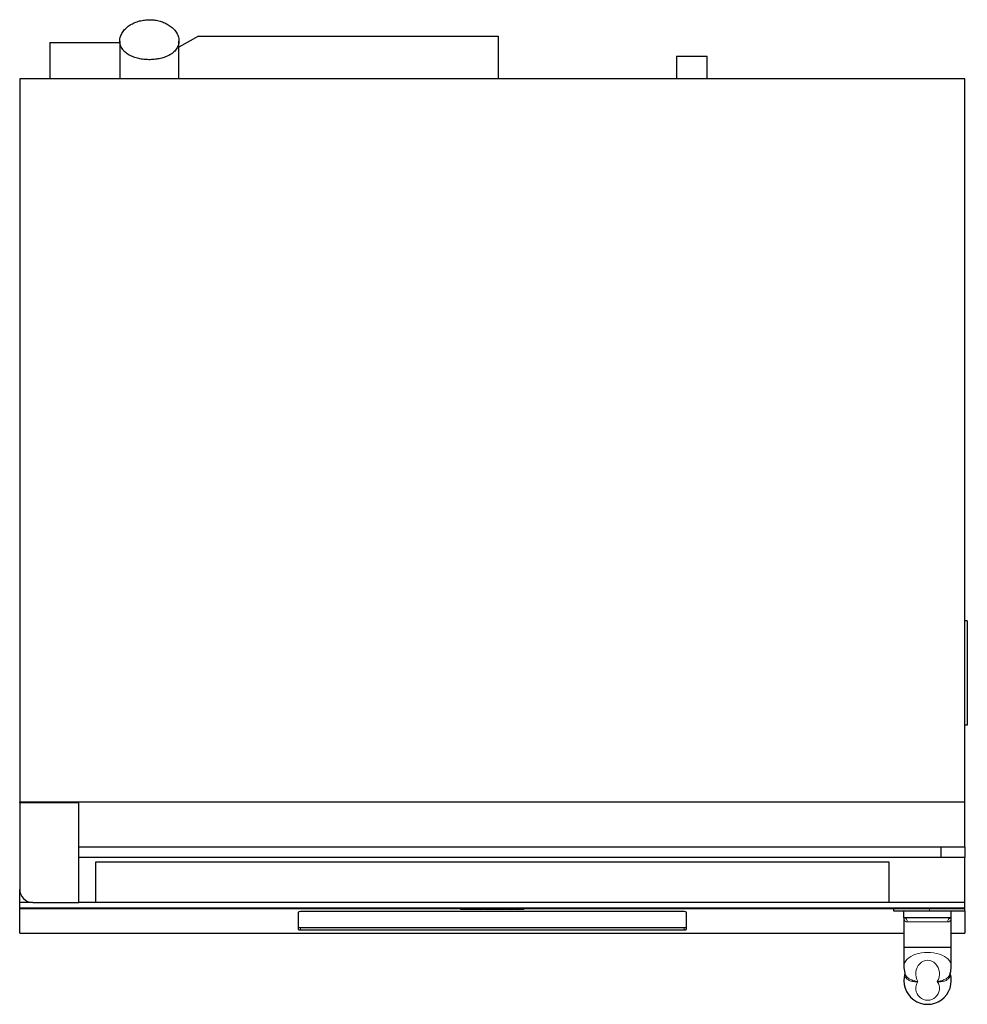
# Model space of a CAD drawing. Header units: millimetres. Extents: x 104 to 2113, y 180 to 2306.
# Tile 1 of 7: x 104 to 904, y 345 to 1176. Entities that reach past the tile are written whole.
import ezdxf

# ---------------------------------------------------------------- set-up
doc = ezdxf.new("R2010")
doc.units = ezdxf.units.MM

msp = doc.modelspace()

# ---------------------------------------------------------------- linework, layer by layer
at = {"color": 7, "linetype": 'Continuous'}
for p, q in [((129.43, 1156.23), (129.43, 1125.73)), ((129.43, 1156.23), (188.43, 1156.23)), ((254.93, 1161.73), (238.43, 1152.41)), ((254.93, 1161.73), (507.93, 1161.73)), ((507.93, 1161.73), (507.93, 1125.73)), ((658.43, 1144.73), (658.43, 1125.73)), ((658.43, 1144.73), (684.43, 1144.73)), ((684.43, 1125.73), (684.43, 1144.73)), ((901.93, 1125.73), (103.93, 1125.73)), ((103.93, 1125.73), (103.93, 515.23)), ((901.93, 515.23), (901.93, 1125.73)), ((903.93, 668.23), (901.93, 668.23)), ((903.93, 668.23), (903.93, 580.23)), ((903.93, 580.23), (901.93, 580.23)), ((901.93, 515.23), (103.93, 515.23)), ((103.93, 514.73), (103.93, 515.23)), ((901.93, 477.23), (901.93, 515.23)), ((103.93, 514.73), (103.93, 441.73)), ((153.93, 514.73), (103.93, 514.73)), ((153.93, 430.73), (153.93, 514.73)), ((901.93, 477.23), (153.93, 477.23)), ((881.93, 468.73), (881.93, 477.23)), ((901.93, 477.23), (901.93, 468.73)), ((901.93, 468.73), (153.93, 468.73)), ((901.93, 430.73), (901.93, 468.73)), ((837.93, 464.73), (167.93, 464.73)), ((167.93, 464.73), (167.93, 430.73)), ((837.93, 430.73), (837.93, 464.73)), ((103.93, 430.73), (103.93, 441.73)), ((103.93, 425.73), (103.93, 430.73)), ((114.93, 430.73), (103.93, 430.73)), ((103.93, 425.23), (103.93, 425.73)), ((901.93, 425.73), (103.93, 425.73)), ((103.93, 404.73), (103.93, 425.23)), ((901.93, 425.23), (103.93, 425.23)), ((114.93, 430.73), (153.93, 430.73)), ((901.93, 430.73), (153.93, 430.73)), ((167.93, 430.73), (153.93, 430.73)), ((476.18, 425.23), (476.18, 424.73)), ((480.93, 424.73), (476.18, 424.73)), ((480.93, 424.73), (480.93, 425.23)), ((480.96, 425.23), (480.96, 424.73)), ((485.71, 424.73), (480.96, 424.73)), ((485.71, 424.73), (485.71, 425.23)), ((485.74, 425.23), (485.74, 424.73)), ((490.49, 424.73), (485.74, 424.73)), ((490.49, 424.73), (490.49, 425.23)), ((490.51, 425.23), (490.51, 424.73)), ((495.26, 424.73), (490.51, 424.73)), ((495.26, 424.73), (495.26, 425.23)), ((495.9, 425.23), (495.9, 424.66)), ((502.17, 424.73), (495.9, 424.73)), ((502.17, 424.73), (502.17, 425.23)), ((502.17, 424.73), (502.17, 424.73)), ((502.26, 424.73), (502.17, 424.73)), ((502.4, 424.73), (502.26, 424.73)), ((502.4, 424.66), (502.4, 425.23)), ((502.82, 424.73), (502.82, 425.23)), ((502.96, 424.73), (502.82, 424.73)), ((504.62, 424.73), (502.96, 424.73)), ((504.73, 424.73), (504.62, 424.73)), ((505.34, 424.73), (504.73, 424.73)), ((508.72, 424.73), (505.34, 424.73)), ((509.26, 424.73), (508.72, 424.73)), ((513.84, 424.73), (509.26, 424.73)), ((513.84, 424.73), (513.84, 425.23)), ((514.38, 425.23), (514.38, 424.66)), ((521.75, 424.73), (514.38, 424.73)), ((521.75, 424.66), (521.75, 425.23)), ((522.28, 425.23), (522.28, 424.66)), ((527.3, 424.73), (522.28, 424.73)), ((527.82, 424.73), (527.3, 424.73)), ((527.93, 424.73), (527.82, 424.73)), ((529.49, 424.73), (527.93, 424.73)), ((529.63, 424.73), (529.49, 424.73)), ((529.63, 424.73), (529.63, 425.23)), ((901.93, 430.73), (837.93, 430.73)), ((841.93, 423.23), (841.93, 425.23)), ((901.93, 425.73), (901.93, 430.73)), ((901.93, 425.23), (901.93, 425.73)), ((901.93, 423.23), (901.93, 425.23)), ((338.93, 422.4), (338.93, 408.16)), ((664.93, 422.91), (340.93, 422.91)), ((666.93, 408.16), (666.93, 422.4)), ((871.93, 423.23), (841.93, 423.23)), ((850.38, 417.73), (850.38, 423.23)), ((850.38, 417.73), (850.38, 392.73)), ((890.38, 417.73), (850.38, 417.73)), ((901.93, 423.23), (871.93, 423.23)), ((890.38, 417.73), (890.38, 423.23)), ((890.38, 392.73), (890.38, 417.73)), ((901.93, 423.23), (901.93, 404.73)), ((340.93, 409.57), (664.93, 409.57)), ((340.93, 407.64), (664.93, 407.64)), ((103.93, 404.73), (850.38, 404.73)), ((890.38, 404.73), (901.93, 404.73)), ((850.38, 392.73), (850.38, 377.06)), ((890.38, 392.73), (850.38, 392.73)), ((890.38, 377.06), (890.38, 392.73))]:
    msp.add_line(p, q, dxfattribs=at)
at = {"color": 8, "linetype": 'Continuous', "lineweight": 18}
for p, q in [((502.17, 424.73), (502.17, 425.23)), ((502.26, 424.73), (502.26, 425.23)), ((502.96, 424.73), (502.96, 425.23)), ((504.62, 424.73), (504.62, 425.23)), ((504.73, 424.73), (504.73, 425.23)), ((505.34, 424.73), (505.34, 425.23)), ((508.72, 424.73), (508.72, 425.23)), ((509.26, 424.73), (509.26, 425.23)), ((527.3, 424.73), (527.3, 425.23)), ((527.82, 424.73), (527.82, 425.23)), ((527.93, 424.73), (527.93, 425.23)), ((529.49, 424.73), (529.49, 425.23)), ((871.93, 423.23), (871.93, 425.23)), ((340.93, 409.57), (340.93, 407.64)), ((664.93, 409.57), (664.93, 407.64)), ((887.4, 414.23), (853.36, 414.23))]:
    msp.add_line(p, q, dxfattribs=at)
at = {"color": 7, "linetype": 'Continuous'}
for centre, radius, start, end in [((114.93, 441.73), 11, 180, 270), ((340.47, 420.59), 2.37, 78.63095, 130.39069), ((665.4, 420.59), 2.37, 49.60931, 101.36905), ((340.47, 411.89), 2.37, 229.60931, 281.36905), ((340.47, 409.96), 2.37, 229.60931, 281.36905), ((665.4, 411.89), 2.37, 258.63095, 310.39069), ((665.4, 409.96), 2.37, 258.63095, 310.39069), ((870.38, 364.73), 20, 162.86004, 17.13834)]:
    msp.add_arc(centre, radius, start, end, dxfattribs=at)
at = {"color": 8, "linetype": 'Continuous', "lineweight": 18}
for centre, radius, start, end in [((850.1, 414.47), 3.27, 355.77082, 85.02899), ((890.67, 414.47), 3.27, 94.97101, 184.22918), ((870.38, 358.14), 10, 144.87634, 35.12366)]:
    msp.add_arc(centre, radius, start, end, dxfattribs=at)
for centre, major_axis, ratio, start_param, end_param in [((870.38, 377.06), (20, 0), 0.571429, 0.000306, 3.141914), ((870.38, 370.47), (0, 11.43), 0.875, 4.099365, 8.467005)]:
    msp.add_ellipse(centre, major_axis=major_axis, ratio=ratio, start_param=start_param, end_param=end_param, dxfattribs=at)
at = {"color": 7, "linetype": 'Continuous'}
for points, knots in [([(188.43, 1157.55), (188.43, 1156.26), (188.64, 1155.01), (189.17, 1153.49), (189.29, 1153.18), (189.55, 1152.59), (189.69, 1152.29), (190.16, 1151.43), (190.51, 1150.88), (191.11, 1150.08), (191.33, 1149.82), (191.77, 1149.31), (192, 1149.06), (192.72, 1148.34), (193.23, 1147.89), (194.32, 1147.03), (194.89, 1146.63), (196.08, 1145.88), (196.7, 1145.54), (198.59, 1144.58), (199.91, 1144.05), (201.96, 1143.38), (202.66, 1143.18), (204.07, 1142.83), (204.78, 1142.67), (206.91, 1142.26), (208.35, 1142.07), (211.24, 1141.83), (212.69, 1141.78), (214.89, 1141.81), (215.63, 1141.84), (217.08, 1141.94), (217.8, 1142.01), (219.96, 1142.26), (221.38, 1142.51), (223.49, 1142.99), (224.18, 1143.18), (225.56, 1143.59), (226.25, 1143.82), (228.27, 1144.58), (229.56, 1145.18), (231.08, 1146.07), (231.38, 1146.25), (231.96, 1146.63), (232.25, 1146.83), (233.1, 1147.45), (233.63, 1147.88), (234.63, 1148.81), (235.1, 1149.29), (235.95, 1150.32), (236.35, 1150.87), (237.37, 1152.56), (237.86, 1153.74), (238.22, 1155.31), (238.28, 1155.63), (238.37, 1156.26), (238.4, 1156.58), (238.45, 1157.53), (238.43, 1158.16), (238.3, 1159.43), (238.18, 1160.06), (237.85, 1161.3), (237.64, 1161.91), (237.27, 1162.8), (237.13, 1163.1), (236.84, 1163.68), (236.68, 1163.97), (236.18, 1164.83), (235.81, 1165.38), (235.01, 1166.44), (234.58, 1166.95), (233.65, 1167.94), (233.16, 1168.41), (231.61, 1169.77), (230.48, 1170.58), (228.68, 1171.67), (228.05, 1172.01), (226.78, 1172.65), (226.13, 1172.94), (224.15, 1173.75), (222.78, 1174.19), (220.66, 1174.72), (219.94, 1174.87), (218.51, 1175.13), (217.79, 1175.23), (215.62, 1175.47), (214.16, 1175.53), (211.96, 1175.48), (211.23, 1175.44), (209.76, 1175.31), (209.04, 1175.23), (206.89, 1174.89), (205.48, 1174.57), (203.41, 1173.96), (202.73, 1173.72), (201.38, 1173.21), (200.72, 1172.93), (198.79, 1172.03), (197.58, 1171.35), (195.86, 1170.18), (195.31, 1169.77), (194.24, 1168.89), (193.73, 1168.43), (192.28, 1166.99), (191.43, 1165.96), (190.36, 1164.3), (190.04, 1163.72), (189.47, 1162.54), (189.23, 1161.94), (188.84, 1160.72), (188.69, 1160.1), (188.49, 1158.83), (188.43, 1158.19), (188.43, 1157.55)], [0, 0, 0, 0, 0.03125, 0.03125, 0.039063, 0.039063, 0.046875, 0.046875, 0.0625, 0.0625, 0.070313, 0.070313, 0.078125, 0.078125, 0.09375, 0.09375, 0.109375, 0.109375, 0.125, 0.125, 0.15625, 0.15625, 0.171875, 0.171875, 0.1875, 0.1875, 0.21875, 0.21875, 0.25, 0.25, 0.265625, 0.265625, 0.28125, 0.28125, 0.3125, 0.3125, 0.328125, 0.328125, 0.34375, 0.34375, 0.375, 0.375, 0.382813, 0.382813, 0.390625, 0.390625, 0.40625, 0.40625, 0.421875, 0.421875, 0.4375, 0.4375, 0.46875, 0.46875, 0.476563, 0.476563, 0.484375, 0.484375, 0.5, 0.5, 0.515625, 0.515625, 0.53125, 0.53125, 0.539063, 0.539063, 0.546875, 0.546875, 0.5625, 0.5625, 0.578125, 0.578125, 0.59375, 0.59375, 0.625, 0.625, 0.640625, 0.640625, 0.65625, 0.65625, 0.6875, 0.6875, 0.703125, 0.703125, 0.71875, 0.71875, 0.75, 0.75, 0.765625, 0.765625, 0.78125, 0.78125, 0.8125, 0.8125, 0.828125, 0.828125, 0.84375, 0.84375, 0.875, 0.875, 0.890625, 0.890625, 0.90625, 0.90625, 0.9375, 0.9375, 0.953125, 0.953125, 0.96875, 0.96875, 0.984375, 0.984375, 1, 1, 1, 1]), ([(188.43, 1157.51), (188.43, 1156.94), (188.43, 1155.67), (188.43, 1152.83), (188.43, 1149.1), (188.43, 1144.51), (188.43, 1139.06), (188.43, 1132.85), (188.43, 1128.11), (188.43, 1125.73)], [0, 0, 0, 0, 0.11317, 0.251212, 0.394019, 0.541018, 0.691538, 0.844811, 1, 1, 1, 1]), ([(238.43, 1125.73), (238.43, 1128.11), (238.43, 1132.85), (238.43, 1139.06), (238.43, 1144.51), (238.43, 1149.1), (238.43, 1152.83), (238.43, 1155.67), (238.43, 1156.94), (238.43, 1157.51)], [0, 0, 0, 0, 0.155188, 0.308461, 0.45898, 0.605979, 0.748785, 0.886827, 1, 1, 1, 1]), ([(850.42, 377.05), (850.42, 376.52), (850.4, 375.09), (850.76, 372.79), (851.12, 371.02), (851.44, 370.17), (851.44, 370.17)], [0, 0, 0, 0, 0.227952, 0.615559, 0.999401, 1, 1, 1, 1]), ([(889.3, 370.18), (889.4, 370.48), (889.79, 371.62), (890.16, 373.67), (890.4, 375.67), (890.36, 376.81), (890.35, 377.06)], [0, 0, 0, 0, 0.135132, 0.509642, 0.89132, 1, 1, 1, 1])]:
    msp.add_open_spline(points, degree=3, knots=knots, dxfattribs=at)
at = {"color": 8, "linetype": 'Continuous', "lineweight": 18}
for points, knots in [([(853.36, 414.23), (853.1, 414.23), (852.86, 414.27), (852.42, 414.4), (852.21, 414.49), (851.65, 414.82), (851.34, 415.12), (850.85, 415.79), (850.68, 416.15), (850.5, 416.73), (850.46, 416.93), (850.41, 417.22), (850.4, 417.32), (850.39, 417.52), (850.38, 417.62), (850.38, 417.73)], [0, 0, 0, 0, 0.125, 0.125, 0.25, 0.25, 0.5, 0.5, 0.75, 0.75, 0.875, 0.875, 0.9375, 0.9375, 1, 1, 1, 1]), ([(887.4, 414.23), (887.66, 414.23), (887.91, 414.27), (888.35, 414.4), (888.56, 414.49), (889.12, 414.82), (889.43, 415.12), (889.91, 415.79), (890.09, 416.15), (890.27, 416.73), (890.31, 416.93), (890.35, 417.22), (890.36, 417.32), (890.38, 417.52), (890.38, 417.62), (890.38, 417.73)], [0, 0, 0, 0, 0.125, 0.125, 0.25, 0.25, 0.5, 0.5, 0.75, 0.75, 0.875, 0.875, 0.9375, 0.9375, 1, 1, 1, 1]), ([(862.2, 363.89), (862.2, 363.89), (861.59, 363.82), (859.79, 363.71), (856.93, 364.03), (854.04, 365.18), (852.08, 366.89), (851.13, 368.65), (851.3, 369.77), (851.36, 370.16)], [0, 0, 0, 0, 0.001509, 0.106887, 0.316432, 0.513813, 0.705661, 0.895842, 1, 1, 1, 1]), ([(851.53, 370.21), (851.72, 369.68), (852.16, 368.42), (854.1, 366.66), (856.94, 365.14), (859.81, 364.31), (861.6, 363.99), (862.2, 363.9), (862.2, 363.89)], [0, 0, 0, 0, 0.1669059, 0.3932241, 0.626291, 0.8738632, 0.9982216, 1, 1, 1, 1]), ([(889.38, 370.44), (889.46, 369.95), (889.66, 368.74), (888.69, 366.89), (886.72, 365.18), (883.84, 364.03), (880.98, 363.71), (879.18, 363.82), (878.57, 363.89), (878.56, 363.89)], [0, 0, 0, 0, 0.125613, 0.311239, 0.498493, 0.691146, 0.895673, 0.998527, 1, 1, 1, 1]), ([(878.56, 363.89), (878.57, 363.9), (879.17, 363.99), (880.96, 364.31), (883.83, 365.14), (886.67, 366.66), (888.6, 368.41), (889.04, 369.67), (889.23, 370.21)], [0, 0, 0, 0, 0.001779, 0.126205, 0.373912, 0.607106, 0.833547, 1, 1, 1, 1])]:
    msp.add_open_spline(points, degree=3, knots=knots, dxfattribs=at)

doc.saveas('drawing.dxf')
